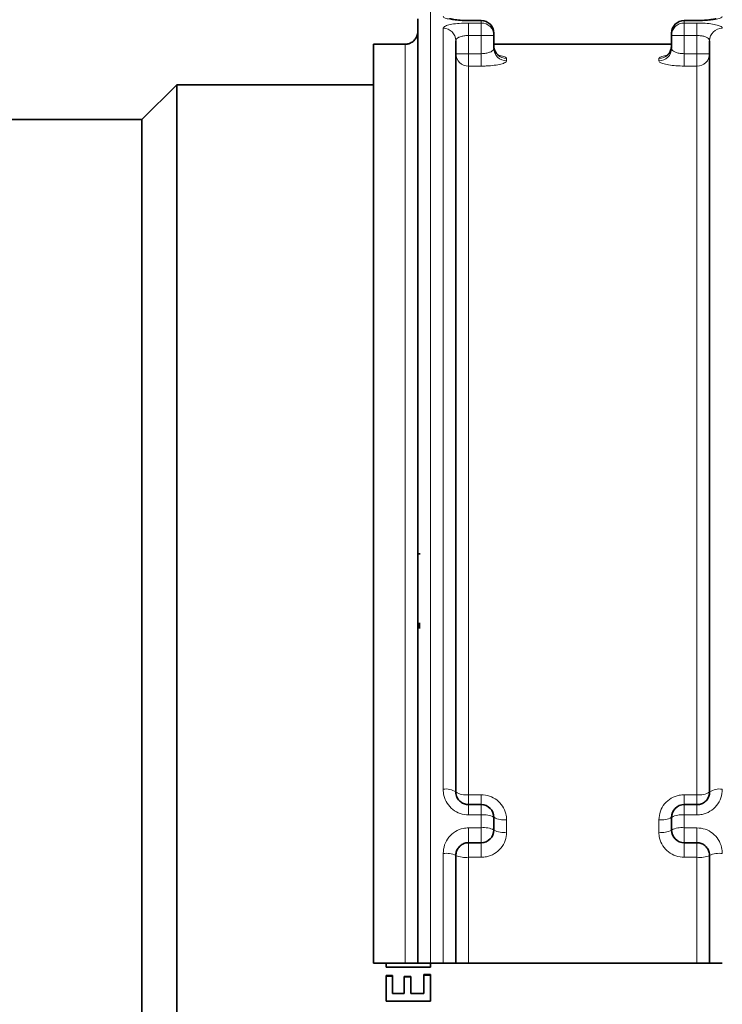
# Model space of a CAD drawing. Header units: millimetres. Extents: x 0 to 1118, y 0 to 864.
# Tile 7 of 96: x 303 to 331, y 102 to 141. Entities that reach past the tile are written whole.
import ezdxf

# ---------------------------------------------------------------- set-up
doc = ezdxf.new("R2010")
doc.units = ezdxf.units.MM
doc.layers.add('ALPHAREV', color=7, linetype='Continuous', lineweight=25)
doc.styles.add('SLDTEXTSTYLE0', font='TXT', dxfattribs={"width": 0.605})
doc.dimstyles.new('SLDDIMSTYLE0', dxfattribs={"dimtxt": 3.175, "dimasz": 4.572, "dimexe": 0, "dimexo": 0.0625, "dimgap": 0.79375, "dimtad": 0, "dimtih": 1, "dimtoh": 1, "dimdec": 0, "dimlfac": 2, "dimrnd": 1e-09, "dimzin": 12, "dimdsep": 46, "dimtxsty": 'SLDTEXTSTYLE0', "dimsah": 1, "dimcen": 0.09, "dimadec": 0, "dimazin": 3, "dimtfac": 1, "dimtofl": 0, "dimtmove": 0, "dimatfit": 3, "dimfxl": 1, "dimfrac": 2, "dimtolj": 1, "dimtzin": 12, "dimarcsym": 0})

# ---------------------------------------------------------------- blocks, each defined once
blk = doc.blocks.new('_D_30')
at = {"layer": 'ALPHAREV'}
for p, q in [((354.18, 177.135), (353.088, 177.135)), ((353.088, 177.135), (353.088, 172.262)), ((365.094, 177.135), (366.185, 177.135)), ((366.185, 177.135), (366.185, 172.262)), ((174.986, 114.245), (174.986, 176.299)), ((537.012, 168), (537.012, 176.299)), ((174.986, 174.699), (343.995, 174.699)), ((537.012, 174.699), (368.003, 174.699)), ((353.088, 172.262), (354.18, 172.262)), ((366.185, 172.262), (365.094, 172.262))]:
    blk.add_line(p, q, dxfattribs=at)
for points in [[(174.986, 174.699), (179.558, 173.937), (179.558, 175.461)], [(537.012, 174.699), (532.44, 175.461), (532.44, 173.937)]]:
    blk.add_solid(points, dxfattribs=at)
at = {"layer": 'ALPHAREV', "char_height": 3.175, "attachment_point": 1, "style": 'SLDTEXTSTYLE0'}
for s, insert in [('724', (344.721, 176.355)), ('28.51', (354.18, 176.355))]:
    blk.add_mtext(s, dxfattribs=dict(at, insert=insert))
blk = doc.blocks.new('_D_31')
at = {"layer": 'ALPHAREV'}
for p, q in [((311.093, 183.387), (310.001, 183.387)), ((310.001, 183.387), (310.001, 178.514)), ((322.007, 183.387), (323.098, 183.387)), ((323.098, 183.387), (323.098, 178.514)), ((88.812, 120.631), (88.812, 182.551)), ((537.012, 168), (537.012, 182.551)), ((88.812, 180.951), (300.908, 180.951)), ((537.012, 180.951), (324.916, 180.951)), ((310.001, 178.514), (311.093, 178.514)), ((323.098, 178.514), (322.007, 178.514))]:
    blk.add_line(p, q, dxfattribs=at)
for points in [[(88.812, 180.951), (93.384, 180.189), (93.384, 181.713)], [(537.012, 180.951), (532.44, 181.713), (532.44, 180.189)]]:
    blk.add_solid(points, dxfattribs=at)
at = {"layer": 'ALPHAREV', "char_height": 3.175, "attachment_point": 1, "style": 'SLDTEXTSTYLE0'}
for s, insert in [('896', (301.634, 182.607)), ('35.29', (311.093, 182.607))]:
    blk.add_mtext(s, dxfattribs=dict(at, insert=insert))

msp = doc.modelspace()

# ---------------------------------------------------------------- linework, layer by layer
at = {"color": 7, "linetype": 'Continuous', "lineweight": 18}
for p, q in [((319.512, 141.252), (319.512, 103.531)), ((321.512, 140.681), (321.012, 140.681)), ((321.012, 140.588), (321.512, 140.588)), ((321.012, 140.097), (321.012, 140.588)), ((321.512, 140.688), (321.512, 140.681)), ((321.512, 140.588), (321.512, 140.681)), ((321.512, 140.097), (321.512, 140.588)), ((329.512, 140.688), (329.512, 140.681)), ((329.512, 140.681), (329.512, 140.588)), ((330.012, 140.681), (329.512, 140.681)), ((329.512, 140.588), (330.012, 140.588)), ((329.512, 140.097), (329.512, 140.588)), ((330.012, 140.097), (330.012, 140.588)), ((320.012, 110.387), (320.012, 140.381)), ((318.512, 103.531), (318.512, 139.751)), ((321.012, 140.097), (321.012, 139.38)), ((321.512, 140.097), (321.012, 140.097)), ((321.512, 139.38), (321.512, 140.097)), ((322.012, 140.097), (321.512, 140.097)), ((329.012, 140.097), (329.512, 140.097)), ((329.512, 140.097), (329.512, 139.38)), ((330.012, 140.097), (329.512, 140.097)), ((330.012, 139.38), (330.012, 140.097)), ((321.012, 139.38), (320.512, 139.38)), ((321.012, 138.892), (321.012, 139.38)), ((321.012, 139.38), (321.512, 139.38)), ((321.512, 138.892), (321.512, 139.38)), ((329.512, 138.892), (329.512, 139.38)), ((329.512, 139.38), (330.012, 139.38)), ((330.012, 139.38), (330.512, 139.38)), ((330.012, 138.892), (330.012, 139.38)), ((322.512, 139.188), (322.512, 139.096)), ((328.512, 139.096), (328.512, 139.188)), ((321.012, 138.892), (321.012, 110.173)), ((321.512, 138.892), (321.012, 138.892)), ((330.012, 138.892), (329.512, 138.892)), ((330.012, 110.173), (330.012, 138.892)), ((321.012, 110.173), (321.512, 110.173)), ((321.012, 110.173), (321.012, 109.781)), ((321.512, 110.173), (321.512, 109.781)), ((329.512, 110.173), (330.012, 110.173)), ((329.512, 110.173), (329.512, 109.781)), ((330.012, 110.173), (330.012, 109.781)), ((321.012, 109.781), (321.012, 109.374)), ((321.512, 109.781), (321.512, 109.374)), ((329.512, 109.781), (329.512, 109.374)), ((330.012, 109.781), (330.012, 109.374)), ((321.512, 109.374), (321.012, 109.374)), ((321.512, 108.868), (321.512, 109.374)), ((322.512, 109.186), (322.512, 108.693)), ((328.512, 108.693), (328.512, 109.186)), ((329.512, 109.374), (329.512, 108.868)), ((330.012, 109.374), (329.512, 109.374)), ((321.012, 108.868), (321.512, 108.868)), ((321.012, 108.281), (321.012, 108.868)), ((321.512, 108.281), (321.512, 108.868)), ((329.512, 108.868), (330.012, 108.868)), ((329.512, 108.281), (329.512, 108.868)), ((330.012, 108.868), (330.012, 108.281)), ((321.012, 107.706), (321.012, 108.281)), ((321.512, 107.706), (321.512, 108.281)), ((329.512, 107.706), (329.512, 108.281)), ((330.012, 108.281), (330.012, 107.706)), ((320.012, 103.531), (320.012, 107.855)), ((321.012, 107.706), (321.012, 103.531)), ((321.512, 107.706), (321.012, 107.706)), ((330.012, 107.706), (329.512, 107.706)), ((330.012, 103.531), (330.012, 107.706))]:
    msp.add_line(p, q, dxfattribs=at)
at = {"color": 7, "linetype": 'Continuous', "lineweight": 35}
for p, q in [((319.012, 103.531), (319.012, 140.752)), ((321.512, 140.688), (321.012, 140.688)), ((321.012, 140.688), (321.012, 140.681)), ((330.012, 140.688), (329.512, 140.688)), ((330.012, 140.688), (330.012, 140.681)), ((322.012, 140.188), (322.012, 140.097)), ((329.012, 140.097), (329.012, 140.188)), ((317.262, 103.531), (317.262, 139.751)), ((318.512, 139.751), (317.262, 139.751)), ((320.512, 139.892), (320.512, 110.281)), ((322.012, 140.097), (322.012, 139.587)), ((329.012, 139.751), (322.012, 139.751)), ((329.012, 139.587), (329.012, 140.097)), ((330.512, 110.281), (330.512, 139.892)), ((309.512, 138.156), (308.137, 136.781)), ((317.262, 138.156), (309.512, 138.156)), ((309.512, 138.156), (309.512, 65.906)), ((308.137, 136.781), (301.262, 136.781)), ((308.137, 136.781), (308.137, 67.281)), ((319.015, 119.665), (319.105, 119.668)), ((319.073, 116.943), (319.073, 116.936)), ((319.073, 116.729), (319.073, 116.936)), ((321.012, 109.781), (321.512, 109.781)), ((329.512, 109.781), (330.012, 109.781)), ((322.012, 109.281), (322.012, 108.781)), ((329.012, 108.781), (329.012, 109.281)), ((321.512, 108.281), (321.012, 108.281)), ((330.012, 108.281), (329.512, 108.281)), ((320.512, 107.781), (320.512, 103.531)), ((330.512, 103.531), (330.512, 107.781)), ((318.512, 103.531), (317.262, 103.531)), ((317.76, 103.531), (317.76, 103.378)), ((317.76, 103.378), (319.51, 103.378)), ((319.51, 103.378), (319.51, 103.531)), ((320.012, 103.531), (319.512, 103.531)), ((330.012, 103.531), (321.012, 103.531)), ((318.021, 103.041), (317.76, 103.041)), ((317.76, 103.041), (317.76, 102.034)), ((318.021, 103.027), (317.76, 103.027)), ((318.021, 103.041), (318.021, 102.343)), ((318.741, 103.002), (318.481, 103.002)), ((318.481, 103.002), (318.481, 102.343)), ((318.741, 102.988), (318.481, 102.988)), ((318.741, 103.002), (318.741, 102.343)), ((319.51, 103.08), (319.249, 103.08)), ((319.249, 103.08), (319.249, 102.343)), ((319.51, 103.065), (319.249, 103.065)), ((319.51, 103.08), (319.51, 102.034)), ((318.481, 102.343), (318.021, 102.343)), ((318.021, 102.339), (318.021, 102.343)), ((318.481, 102.339), (318.021, 102.339)), ((318.481, 102.339), (318.481, 102.343)), ((319.249, 102.343), (318.741, 102.343)), ((318.741, 102.339), (318.741, 102.343)), ((319.249, 102.339), (318.741, 102.339)), ((319.249, 102.339), (319.249, 102.343)), ((317.76, 102.034), (319.51, 102.034))]:
    msp.add_line(p, q, dxfattribs=at)
for centre, start, end in [((321.512, 140.188), 0, 90), ((329.512, 140.188), 90, 180), ((321.512, 109.281), 0, 90), ((329.512, 109.281), 90, 180), ((321.512, 108.781), 270, 0), ((329.512, 108.781), 180, 270)]:
    msp.add_arc(centre, 0.5, start, end, dxfattribs=at)
at = {"color": 7, "linetype": 'Continuous', "lineweight": 18}
for centre, radius, start, end in [((321.515, 140.185), 0.496, 0.4448, 90.438), ((321.516, 140.092), 0.496, 0.5149, 90.5058), ((329.508, 140.185), 0.496, 89.562, 179.5552), ((329.507, 140.092), 0.496, 89.4942, 179.4851), ((320.017, 139.887), 0.494, 0.6721, 90.6567), ((331.006, 139.887), 0.494, 89.3433, 179.3279), ((321.006, 139.386), 0.494, 180.6904, 270.6742), ((322.508, 139.684), 0.496, 180.4567, 270.4496), ((322.507, 139.592), 0.496, 180.5288, 270.5193), ((328.516, 139.684), 0.496, 269.5504, 359.5433), ((328.516, 139.592), 0.496, 269.4807, 359.4712), ((330.017, 139.386), 0.494, 269.3258, 359.3096), ((320.131, 109.72), 0.678, 55.8178, 100.1442), ((320.892, 110.833), 0.671, 235.4272, 280.2298), ((330.131, 110.833), 0.671, 259.7702, 304.5728), ((330.892, 109.72), 0.678, 79.8558, 124.1822), ((321.632, 108.636), 0.748, 59.5258, 99.2795), ((322.391, 109.917), 0.74, 239.1678, 279.3668), ((328.632, 109.917), 0.74, 260.6332, 300.8322), ((329.391, 108.636), 0.748, 80.7205, 120.4742), ((321.633, 108.085), 0.792, 61.4368, 98.8004), ((322.391, 109.467), 0.784, 241.0969, 278.8872), ((328.633, 109.467), 0.784, 261.1128, 298.9031), ((329.39, 108.085), 0.792, 81.1996, 118.5632), ((320.134, 106.957), 0.906, 65.3674, 97.7519), ((320.889, 108.594), 0.896, 245.0671, 277.8348), ((330.134, 108.594), 0.896, 262.1652, 294.9329), ((330.889, 106.957), 0.906, 82.2481, 114.6326)]:
    msp.add_arc(centre, radius, start, end, dxfattribs=at)
for points, knots in [([(320.012, 140.846), (320.017, 140.834), (320.03, 140.805), (320.154, 140.759), (320.381, 140.716), (320.678, 140.687), (320.9, 140.683), (321.012, 140.681)], [0, 0, 0, 0, 0.1511, 0.367512, 0.580127, 0.790316, 1, 1, 1, 1]), ([(321.012, 140.588), (320.944, 140.587), (320.764, 140.585), (320.484, 140.563), (320.223, 140.518), (320.046, 140.455), (320.023, 140.406), (320.012, 140.381)], [0, 0, 0, 0, 0.126932, 0.339358, 0.556905, 0.778213, 1, 1, 1, 1]), ([(330.012, 140.681), (330.081, 140.681), (330.263, 140.684), (330.544, 140.704), (330.802, 140.743), (330.978, 140.794), (331, 140.829), (331.012, 140.846)], [0, 0, 0, 0, 0.131202, 0.344831, 0.561911, 0.780678, 1, 1, 1, 1]), ([(331.012, 140.381), (331.006, 140.398), (330.992, 140.44), (330.867, 140.499), (330.641, 140.549), (330.345, 140.581), (330.123, 140.586), (330.012, 140.588)], [0, 0, 0, 0, 0.156343, 0.371871, 0.582988, 0.791747, 1, 1, 1, 1]), ([(321.012, 140.097), (320.978, 140.096), (320.888, 140.094), (320.747, 140.072), (320.616, 140.027), (320.528, 139.965), (320.517, 139.917), (320.512, 139.892)], [0, 0, 0, 0, 0.124048, 0.3327, 0.549143, 0.772859, 1, 1, 1, 1]), ([(330.012, 140.097), (330.067, 140.094), (330.179, 140.09), (330.327, 140.058), (330.44, 140.008), (330.502, 139.951), (330.509, 139.91), (330.512, 139.892)], [0, 0, 0, 0, 0.203675, 0.409579, 0.620769, 0.839664, 1, 1, 1, 1]), ([(322.012, 139.587), (322.006, 139.565), (321.995, 139.52), (321.906, 139.458), (321.777, 139.409), (321.636, 139.384), (321.545, 139.381), (321.512, 139.38)], [0, 0, 0, 0, 0.225087, 0.448605, 0.666913, 0.877, 1, 1, 1, 1]), ([(329.012, 139.587), (329.015, 139.572), (329.021, 139.534), (329.084, 139.477), (329.197, 139.424), (329.345, 139.388), (329.456, 139.383), (329.512, 139.38)], [0, 0, 0, 0, 0.15902, 0.3788135, 0.5909248, 0.7968181, 1, 1, 1, 1]), ([(321.512, 138.892), (321.578, 138.893), (321.758, 138.895), (322.038, 138.92), (322.299, 138.968), (322.477, 139.03), (322.5, 139.074), (322.512, 139.096)], [0, 0, 0, 0, 0.1274417, 0.3429177, 0.5618232, 0.7812332, 1, 1, 1, 1]), ([(322.512, 139.188), (322.506, 139.202), (322.491, 139.235), (322.401, 139.274), (322.286, 139.292), (322.249, 139.298)], [0, 0, 0, 0, 0.323183, 0.784321, 1, 1, 1, 1]), ([(328.771, 139.299), (328.759, 139.298), (328.66, 139.285), (328.55, 139.247), (328.524, 139.208), (328.512, 139.188)], [0, 0, 0, 0, 0.063309, 0.532376, 1, 1, 1, 1]), ([(328.512, 139.096), (328.517, 139.081), (328.531, 139.044), (328.659, 138.987), (328.885, 138.935), (329.181, 138.899), (329.401, 138.895), (329.512, 138.892)], [0, 0, 0, 0, 0.154503, 0.369268, 0.580267, 0.78981, 1, 1, 1, 1]), ([(320.012, 110.387), (320.017, 110.306), (320.031, 110.113), (320.157, 109.828), (320.382, 109.577), (320.679, 109.407), (320.901, 109.385), (321.012, 109.374)], [0, 0, 0, 0, 0.156343, 0.371871, 0.582988, 0.791747, 1, 1, 1, 1]), ([(330.012, 109.374), (330.079, 109.378), (330.259, 109.389), (330.539, 109.504), (330.8, 109.733), (330.978, 110.041), (331, 110.272), (331.012, 110.387)], [0, 0, 0, 0, 0.126932, 0.339358, 0.556905, 0.778213, 1, 1, 1, 1]), ([(322.512, 109.186), (322.506, 109.266), (322.492, 109.456), (322.365, 109.734), (322.138, 109.977), (321.843, 110.141), (321.622, 110.162), (321.512, 110.173)], [0, 0, 0, 0, 0.154503, 0.369268, 0.580267, 0.78981, 1, 1, 1, 1]), ([(329.512, 110.173), (329.445, 110.169), (329.265, 110.158), (328.986, 110.047), (328.724, 109.824), (328.546, 109.525), (328.523, 109.299), (328.512, 109.186)], [0, 0, 0, 0, 0.127442, 0.342918, 0.561823, 0.781233, 1, 1, 1, 1]), ([(321.012, 108.868), (320.942, 108.864), (320.76, 108.852), (320.479, 108.735), (320.221, 108.505), (320.045, 108.2), (320.023, 107.97), (320.012, 107.855)], [0, 0, 0, 0, 0.131202, 0.344831, 0.561911, 0.780678, 1, 1, 1, 1]), ([(321.512, 107.706), (321.581, 107.71), (321.763, 107.721), (322.043, 107.835), (322.301, 108.057), (322.478, 108.356), (322.5, 108.581), (322.512, 108.693)], [0, 0, 0, 0, 0.1332909, 0.3481421, 0.5649885, 0.7828295, 1, 1, 1, 1]), ([(328.512, 108.693), (328.517, 108.616), (328.53, 108.429), (328.654, 108.15), (328.881, 107.904), (329.178, 107.738), (329.4, 107.716), (329.512, 107.706)], [0, 0, 0, 0, 0.149689, 0.363275, 0.575358, 0.787377, 1, 1, 1, 1]), ([(331.012, 107.855), (331.006, 107.934), (330.993, 108.126), (330.869, 108.411), (330.643, 108.664), (330.346, 108.835), (330.123, 108.857), (330.012, 108.868)], [0, 0, 0, 0, 0.1511, 0.367512, 0.580127, 0.790316, 1, 1, 1, 1])]:
    msp.add_open_spline(points, degree=3, knots=knots, dxfattribs=at)
at = {"color": 7, "linetype": 'Continuous', "lineweight": 35}
for points, knots in [([(321.012, 140.689), (321.001, 140.689), (320.89, 140.687), (320.676, 140.697), (320.441, 140.721), (320.313, 140.745), (320.267, 140.759), (320.271, 140.758), (320.272, 140.757)], [0, 0, 0, 0, 0.030399, 0.318857, 0.608534, 0.818738, 0.959886, 1, 1, 1, 1]), ([(330.754, 140.758), (330.754, 140.758), (330.759, 140.76), (330.735, 140.752), (330.671, 140.737), (330.526, 140.714), (330.301, 140.695), (330.083, 140.686), (329.959, 140.69), (329.933, 140.69)], [0, 0, 0, 0, 0.014031, 0.107376, 0.242735, 0.432292, 0.666258, 0.92799, 1, 1, 1, 1]), ([(319.012, 140.251), (319.012, 140.244), (319.011, 140.18), (318.984, 140.061), (318.895, 139.915), (318.778, 139.821), (318.648, 139.763), (318.562, 139.755), (318.512, 139.751)], [0, 0, 0, 0, 0.028699, 0.243558, 0.45841, 0.673154, 0.807578, 1, 1, 1, 1]), ([(322.244, 139.285), (322.245, 139.285), (322.247, 139.284), (322.212, 139.3), (322.132, 139.359), (322.047, 139.484), (322.002, 139.608), (322.014, 139.672), (322.015, 139.677)], [0, 0, 0, 0, 0.085932, 0.225349, 0.41853, 0.690795, 0.974146, 1, 1, 1, 1]), ([(329.01, 139.685), (329.004, 139.623), (328.993, 139.51), (328.912, 139.384), (328.835, 139.315), (328.787, 139.288), (328.77, 139.282), (328.774, 139.283), (328.774, 139.283)], [0, 0, 0, 0, 0.289178, 0.51839, 0.707243, 0.860221, 0.999386, 1, 1, 1, 1]), ([(320.512, 110.281), (320.514, 110.241), (320.521, 110.146), (320.583, 110.006), (320.696, 109.882), (320.844, 109.797), (320.956, 109.786), (321.012, 109.781)], [0, 0, 0, 0, 0.160336, 0.379231, 0.590421, 0.796325, 1, 1, 1, 1]), ([(330.512, 110.281), (330.506, 110.224), (330.495, 110.111), (330.407, 109.959), (330.277, 109.846), (330.136, 109.788), (330.045, 109.783), (330.012, 109.781)], [0, 0, 0, 0, 0.2271408, 0.4508571, 0.6673001, 0.8759519, 1, 1, 1, 1]), ([(321.012, 108.281), (320.977, 108.279), (320.886, 108.273), (320.745, 108.215), (320.616, 108.101), (320.529, 107.951), (320.517, 107.838), (320.512, 107.781)], [0, 0, 0, 0, 0.129638, 0.341563, 0.558675, 0.778901, 1, 1, 1, 1]), ([(330.012, 108.281), (330.067, 108.275), (330.179, 108.264), (330.328, 108.18), (330.44, 108.055), (330.502, 107.915), (330.509, 107.82), (330.512, 107.781)], [0, 0, 0, 0, 0.2073046, 0.4164049, 0.6296153, 0.8477106, 1, 1, 1, 1]), ([(319.012, 103.531), (319.012, 103.531), (319.01, 103.531), (318.982, 103.531), (318.891, 103.531), (318.773, 103.531), (318.644, 103.531), (318.56, 103.531), (318.512, 103.531)], [0, 0, 0, 0, 0.036369, 0.251212, 0.466043, 0.680764, 0.815169, 1, 1, 1, 1]), ([(319.012, 103.531), (319.012, 103.531), (319.013, 103.531), (319.039, 103.531), (319.129, 103.531), (319.261, 103.531), (319.397, 103.531), (319.482, 103.531), (319.512, 103.531)], [0, 0, 0, 0, 0.028744, 0.243641, 0.458523, 0.673296, 0.887916, 1, 1, 1, 1]), ([(320.012, 103.531), (320.065, 103.531), (320.175, 103.531), (320.323, 103.531), (320.438, 103.531), (320.502, 103.531), (320.509, 103.531), (320.512, 103.531)], [0, 0, 0, 0, 0.203968, 0.418421, 0.632963, 0.847654, 1, 1, 1, 1]), ([(321.012, 103.531), (321.01, 103.531), (320.972, 103.531), (320.879, 103.531), (320.741, 103.531), (320.614, 103.531), (320.528, 103.531), (320.517, 103.531), (320.512, 103.531)], [0, 0, 0, 0, 0.008293, 0.142364, 0.35691, 0.571451, 0.786101, 1, 1, 1, 1]), ([(330.512, 103.531), (330.511, 103.531), (330.508, 103.531), (330.468, 103.531), (330.367, 103.531), (330.243, 103.531), (330.121, 103.531), (330.049, 103.531), (330.012, 103.531)], [0, 0, 0, 0, 0.07931, 0.294094, 0.508844, 0.723468, 0.857777, 1, 1, 1, 1]), ([(330.512, 103.531), (330.512, 103.531), (330.512, 103.531), (330.536, 103.531), (330.623, 103.531), (330.754, 103.531), (330.891, 103.531), (330.98, 103.531), (331.012, 103.531)], [0, 0, 0, 0, 0.017652, 0.232557, 0.447452, 0.662242, 0.876879, 1, 1, 1, 1])]:
    msp.add_open_spline(points, degree=3, knots=knots, dxfattribs=at)

# ---------------------------------------------------------------- dimensions: what is measured, and where the dimension line sits
at = {"layer": 'ALPHAREV'}
for base, p1, p2, picture, middle in [((537.012, 180.951), (88.812, 119.031), (537.012, 166.4), '_D_31', (312.912, 180.951)), ((174.986, 174.699), (537.012, 166.4), (174.986, 112.645), '_D_30', (355.999, 174.699))]:
    dim = msp.add_linear_dim(base=base, p1=p1, p2=p2, dimstyle='SLDDIMSTYLE0', dxfattribs=at)
    dim.commit()
    dim.dimension.update_dxf_attribs({"geometry": picture, "text_midpoint": middle, "dimtype": 160})

doc.saveas('drawing.dxf')
